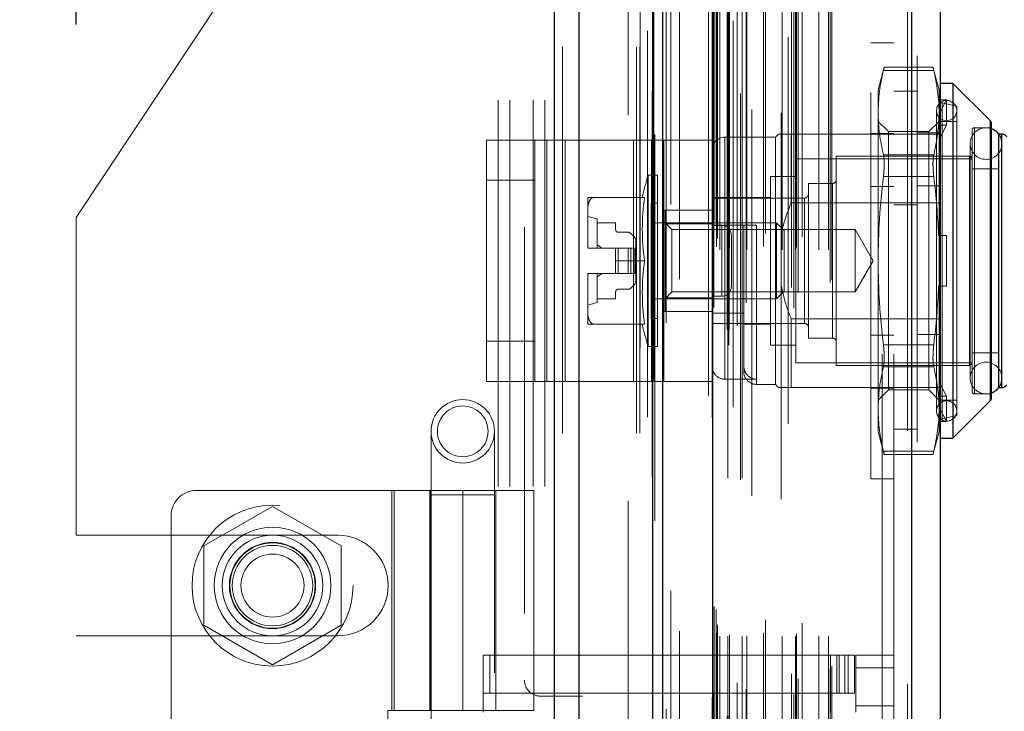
# Model space of a CAD drawing. Header units: inches. Extents: x 0.2 to 10.7, y 0.2 to 7.9.
# Tile 40 of 104: x 1.967 to 2.222, y 4.775 to 4.954. Entities that reach past the tile are written whole.
import ezdxf

# ---------------------------------------------------------------- set-up
doc = ezdxf.new("R2010")
doc.units = ezdxf.units.IN
doc.header["$MEASUREMENT"] = 0
doc.linetypes.add('HIDDEN', pattern=[0.07500000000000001, 0.05, -0.025])
doc.layers.add('DIMENSIONS', color=140, linetype='Continuous')
doc.styles.add('SLDTEXTSTYLE0', font='TXT', dxfattribs={"width": 0.7})
doc.dimstyles.new('SLDDIMSTYLE1', dxfattribs={"dimtxt": 0.0849609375, "dimasz": 0.13, "dimexe": 0, "dimexo": 0.0625, "dimgap": 0.021240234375, "dimtad": 0, "dimtih": 1, "dimtoh": 1, "dimlfac": 12, "dimrnd": 1e-09, "dimzin": 12, "dimdsep": 46, "dimtxsty": 'SLDTEXTSTYLE0', "dimsah": 1, "dimcen": 0.09, "dimadec": 0, "dimazin": 3, "dimtfac": 1, "dimtmove": 0, "dimatfit": 0, "dimfxl": 0, "dimfrac": 2, "dimtolj": 1, "dimtzin": 12, "dimarcsym": 0})

# ---------------------------------------------------------------- blocks, each defined once
blk = doc.blocks.new('_D_8')
at = {"layer": 'DIMENSIONS'}
for p, q in [((1.981681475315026, 4.952462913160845), (1.981681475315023, 5.831757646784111)), ((2.133514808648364, 5.232035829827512), (2.133514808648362, 5.831757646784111)), ((1.395652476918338, 5.706757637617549), (1.367122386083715, 5.706757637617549)), ((1.367122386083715, 5.706757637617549), (1.367122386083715, 5.571726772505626)), ((1.648121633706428, 5.706757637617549), (1.67665172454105, 5.706757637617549)), ((1.67665172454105, 5.706757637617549), (1.67665172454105, 5.571726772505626)), ((1.981681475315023, 5.706757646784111), (1.763254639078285, 5.706757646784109)), ((2.133514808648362, 5.706757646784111), (2.383514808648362, 5.706757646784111)), ((1.367122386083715, 5.571726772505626), (1.395652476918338, 5.571726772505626)), ((1.67665172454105, 5.571726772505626), (1.648121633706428, 5.571726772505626))]:
    blk.add_line(p, q, dxfattribs=at)
for points in [[(1.981681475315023, 5.706757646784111), (1.851681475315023, 5.72675764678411), (1.851681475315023, 5.686757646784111)], [(2.133514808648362, 5.706757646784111), (2.263514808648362, 5.686757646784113), (2.263514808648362, 5.726757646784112)]]:
    blk.add_solid(points, dxfattribs=at)
at = {"layer": 'DIMENSIONS', "char_height": 0.08333333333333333, "attachment_point": 1, "style": 'SLDTEXTSTYLE0'}
for s, insert in [('1.82', (1.395652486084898, 5.833200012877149)), ('46.3', (1.395652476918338, 5.679149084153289))]:
    blk.add_mtext(s, dxfattribs=dict(at, insert=insert))

msp = doc.modelspace()

# ---------------------------------------------------------------- linework, layer by layer
at = {"color": 7, "linetype": 'Continuous', "lineweight": 25}
for p, q in [((2.105438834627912, 3.246619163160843), (2.105438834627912, 5.192448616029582)), ((2.111802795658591, 3.246619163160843), (2.111802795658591, 5.191268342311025)), ((2.130878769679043, 3.246619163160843), (2.130878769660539, 5.182294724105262)), ((2.133514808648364, 3.246619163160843), (2.133514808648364, 5.182035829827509)), ((2.146317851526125, 5.156331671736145), (2.146317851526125, 3.272723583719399)), ((2.197838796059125, 5.147247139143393), (2.197838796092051, 3.28180811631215)), ((2.205275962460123, 5.144301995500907), (2.205275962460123, 3.284753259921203)), ((2.20855680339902, 4.937198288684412), (2.205275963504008, 4.937198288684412)), ((2.218207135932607, 4.927547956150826), (2.20855680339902, 4.937198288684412)), ((2.20855680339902, 4.937198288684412), (2.20855680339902, 4.845334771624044)), ((2.218207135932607, 4.927547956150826), (2.218207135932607, 4.85498510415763)), ((2.21839932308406, 4.927083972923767), (2.21839932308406, 4.855449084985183)), ((2.220367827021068, 4.92407492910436), (2.220367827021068, 4.858458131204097)), ((2.221108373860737, 4.92407492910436), (2.220397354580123, 4.92407492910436)), ((2.221108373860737, 4.92407492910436), (2.221108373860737, 4.858458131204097)), ((2.220397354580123, 4.858458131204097), (2.221108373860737, 4.858458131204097)), ((2.20855680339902, 4.845334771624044), (2.218207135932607, 4.85498510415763)), ((2.205275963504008, 4.845334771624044), (2.20855680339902, 4.845334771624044))]:
    msp.add_line(p, q, dxfattribs=at)
at = {"color": 7, "linetype": 'HIDDEN', "lineweight": 18}
for p, q in [((2.105438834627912, 5.192448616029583), (2.105438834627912, 3.246619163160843)), ((2.105438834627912, 5.192448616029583), (2.105438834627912, 3.246619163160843)), ((2.105438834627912, 3.246619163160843), (2.105438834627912, 5.19244861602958)), ((2.107560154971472, 3.246619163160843), (2.107560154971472, 5.191268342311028)), ((2.107560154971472, 3.246619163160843), (2.107560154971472, 5.191268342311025)), ((2.111802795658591, 3.246619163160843), (2.111802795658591, 5.191268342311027)), ((2.126636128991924, 3.246619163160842), (2.126636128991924, 5.182294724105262)), ((2.126636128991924, 3.246619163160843), (2.126636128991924, 5.182294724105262)), ((2.127514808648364, 3.246619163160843), (2.127514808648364, 5.182035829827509)), ((2.130878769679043, 3.246619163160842), (2.130878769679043, 5.182294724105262)), ((2.131132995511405, 3.260253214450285), (2.131132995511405, 5.168802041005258)), ((2.150543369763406, 3.269389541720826), (2.150543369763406, 5.159665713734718)), ((2.150543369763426, 3.269389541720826), (2.150543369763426, 5.159665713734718)), ((2.145275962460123, 5.156331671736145), (2.145275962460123, 3.272723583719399)), ((2.134388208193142, 3.275211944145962), (2.134388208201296, 5.153848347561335)), ((2.134388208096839, 3.27522035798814), (2.134388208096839, 5.153846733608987)), ((2.150118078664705, 3.273393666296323), (2.150118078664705, 5.155661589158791)), ((2.150627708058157, 3.273483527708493), (2.150627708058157, 5.155571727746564)), ((2.151688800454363, 5.153351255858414), (2.151688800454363, 3.275675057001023)), ((2.152681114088, 3.274458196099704), (2.152681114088, 5.154597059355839)), ((2.146242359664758, 3.278207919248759), (2.146242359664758, 5.150847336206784)), ((2.146215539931, 5.150637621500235), (2.146215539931, 3.278417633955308)), ((2.146693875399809, 3.279171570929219), (2.146693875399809, 5.149883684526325)), ((2.146693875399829, 3.279171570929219), (2.146693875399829, 5.149883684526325)), ((2.155078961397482, 3.28036268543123), (2.155078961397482, 5.148694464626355)), ((2.165924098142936, 5.149109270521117), (2.165924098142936, 3.279950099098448)), ((2.167355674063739, 3.279021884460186), (2.167355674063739, 5.150033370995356)), ((2.152712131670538, 3.28200531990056), (2.152712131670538, 5.147049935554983)), ((2.168536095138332, 3.283055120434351), (2.168536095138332, 5.146003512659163)), ((2.196796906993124, 5.147247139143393), (2.196796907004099, 3.281808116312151)), ((2.196796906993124, 3.28180811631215), (2.196796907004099, 5.147247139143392)), ((2.197838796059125, 3.28180811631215), (2.197838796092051, 5.147247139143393)), ((2.166771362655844, 3.284324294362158), (2.166771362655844, 5.144730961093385)), ((2.176788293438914, 3.285626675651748), (2.176788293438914, 5.143428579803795)), ((2.199275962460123, 5.144301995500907), (2.199275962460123, 3.284753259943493)), ((2.137824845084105, 3.286484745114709), (2.137824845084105, 5.14254605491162)), ((2.177221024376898, 3.286357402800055), (2.177221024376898, 5.142697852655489)), ((2.147364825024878, 3.294907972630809), (2.147364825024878, 5.134147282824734)), ((2.147364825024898, 3.294907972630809), (2.147364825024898, 5.134147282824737)), ((2.148207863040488, 3.2940746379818), (2.148207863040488, 5.134980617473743)), ((2.148207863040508, 3.2940746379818), (2.148207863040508, 5.134980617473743)), ((2.150281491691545, 5.134980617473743), (2.150281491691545, 3.2940746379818)), ((2.150281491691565, 3.2940746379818), (2.150281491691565, 5.134980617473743)), ((2.150698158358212, 3.294491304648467), (2.150698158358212, 5.134563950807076)), ((2.153614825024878, 5.134563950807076), (2.153614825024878, 3.294491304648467)), ((2.154031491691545, 3.2940746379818), (2.154031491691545, 5.134980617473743)), ((2.154031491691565, 5.134980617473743), (2.154031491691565, 3.2940746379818)), ((2.155204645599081, 3.2940746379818), (2.155204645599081, 5.134980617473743)), ((2.159503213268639, 3.294991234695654), (2.159503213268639, 5.134105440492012)), ((2.164375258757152, 3.2940746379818), (2.164375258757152, 5.134980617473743)), ((2.167820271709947, 3.2940746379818), (2.167820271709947, 5.134980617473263)), ((2.168032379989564, 3.294738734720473), (2.168032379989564, 5.134319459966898)), ((2.173855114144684, 3.2940746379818), (2.173855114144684, 5.134980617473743)), ((2.176387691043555, 3.2940746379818), (2.176387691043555, 5.134980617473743)), ((2.176387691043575, 3.2940746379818), (2.176387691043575, 5.134980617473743)), ((2.147609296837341, 3.297069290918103), (2.147609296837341, 5.131985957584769)), ((2.156495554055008, 5.130414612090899), (2.156495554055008, 3.298626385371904)), ((2.160050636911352, 3.298369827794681), (2.160050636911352, 5.130685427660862)), ((2.160050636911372, 3.298369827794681), (2.160050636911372, 5.130685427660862)), ((2.169546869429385, 3.297440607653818), (2.169546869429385, 5.131614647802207)), ((2.147294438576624, 3.300987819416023), (2.147294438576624, 5.12806743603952)), ((2.147294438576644, 3.300987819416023), (2.147294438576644, 5.12806743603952)), ((2.164106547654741, 5.129585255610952), (2.164106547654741, 3.2994713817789)), ((2.14674722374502, 3.301760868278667), (2.14674722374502, 5.127294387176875)), ((2.146747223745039, 3.301760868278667), (2.146747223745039, 5.127294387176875)), ((2.131421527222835, 5.123983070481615), (2.131421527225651, 3.305086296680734)), ((2.135555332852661, 3.305851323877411), (2.135555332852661, 5.123203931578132)), ((2.097681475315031, 5.099952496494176), (2.097681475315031, 4.782744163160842)), ((2.124514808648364, 3.329035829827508), (2.124514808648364, 5.099952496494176)), ((2.124514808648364, 3.329035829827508), (2.124514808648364, 5.099952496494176)), ((2.124514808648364, 3.329035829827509), (2.124514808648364, 5.099952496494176)), ((2.124514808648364, 3.329035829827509), (2.124514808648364, 5.099952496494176)), ((2.190275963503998, 5.06198596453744), (2.190275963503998, 3.367069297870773)), ((2.190275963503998, 5.06198596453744), (2.190275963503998, 3.367069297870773)), ((2.190275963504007, 3.367069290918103), (2.190275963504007, 5.06198595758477)), ((2.190275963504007, 3.367069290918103), (2.190275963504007, 5.06198595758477)), ((2.193275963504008, 3.367069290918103), (2.193275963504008, 5.06198595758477)), ((2.036306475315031, 4.984702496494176), (1.981681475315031, 4.902462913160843)), ((2.090931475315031, 4.432869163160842), (2.090931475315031, 4.984702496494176)), ((2.090931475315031, 4.432869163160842), (2.090931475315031, 4.984702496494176)), ((2.093931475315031, 4.432869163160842), (2.093931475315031, 4.984702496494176)), ((2.099931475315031, 4.432869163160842), (2.099931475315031, 4.984702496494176)), ((2.102931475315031, 4.432869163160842), (2.102931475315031, 4.984702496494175)), ((2.102931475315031, 4.432869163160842), (2.102931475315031, 4.984702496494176)), ((2.187275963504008, 4.834849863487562), (2.187275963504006, 4.947683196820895)), ((2.193275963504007, 4.947683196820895), (2.187275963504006, 4.947683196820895)), ((2.190763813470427, 4.941394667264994), (2.189199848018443, 4.935557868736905)), ((2.203590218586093, 4.94051556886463), (2.190557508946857, 4.94051556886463)), ((2.203590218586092, 4.94051556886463), (2.190557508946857, 4.94051556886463)), ((2.203404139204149, 4.941394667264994), (2.190743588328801, 4.941394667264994)), ((2.204947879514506, 4.935557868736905), (2.203383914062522, 4.941394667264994)), ((2.189199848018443, 4.935557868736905), (2.189199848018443, 4.929623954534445)), ((2.199275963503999, 4.935194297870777), (2.193275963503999, 4.935194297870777)), ((2.204947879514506, 4.935557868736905), (2.204947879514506, 4.929623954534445)), ((2.204818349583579, 4.932904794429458), (2.204947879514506, 4.932481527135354)), ((2.206916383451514, 4.932904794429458), (2.204818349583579, 4.932904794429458)), ((2.204947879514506, 4.929211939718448), (2.206916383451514, 4.932904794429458)), ((2.209541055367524, 4.931292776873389), (2.205784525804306, 4.932160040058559)), ((2.205784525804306, 4.850373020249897), (2.205784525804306, 4.932012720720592)), ((2.206916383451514, 4.926343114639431), (2.206916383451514, 4.932904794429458)), ((2.189199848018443, 4.929623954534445), (2.189199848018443, 4.891266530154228)), ((2.204291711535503, 4.930144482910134), (2.204291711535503, 4.852388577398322)), ((2.204947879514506, 4.929623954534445), (2.204947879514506, 4.897828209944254)), ((2.209541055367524, 4.931292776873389), (2.209541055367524, 4.851240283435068)), ((2.191863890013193, 4.924691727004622), (2.189199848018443, 4.927355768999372)), ((2.204947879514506, 4.927355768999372), (2.202283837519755, 4.924691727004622)), ((2.209541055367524, 4.927355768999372), (2.205275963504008, 4.927355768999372)), ((2.218207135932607, 4.85498510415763), (2.218207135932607, 4.927547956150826)), ((2.16344525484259, 4.92407492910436), (2.162625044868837, 4.923254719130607)), ((2.166726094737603, 4.92407492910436), (2.166726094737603, 4.906301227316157)), ((2.166726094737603, 4.92407492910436), (2.205275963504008, 4.92407492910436)), ((2.187275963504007, 4.924224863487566), (2.193275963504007, 4.924224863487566)), ((2.191863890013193, 4.924691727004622), (2.191863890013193, 4.857841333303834)), ((2.202283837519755, 4.924691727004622), (2.191863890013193, 4.924691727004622)), ((2.199275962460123, 4.924374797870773), (2.205275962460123, 4.924374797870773)), ((2.202283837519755, 4.924691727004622), (2.202283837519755, 4.857841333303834)), ((2.206916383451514, 4.926343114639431), (2.204818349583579, 4.926343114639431)), ((2.204818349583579, 4.926343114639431), (2.204947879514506, 4.925919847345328)), ((2.204947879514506, 4.922650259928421), (2.206916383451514, 4.926343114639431)), ((2.21347806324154, 4.925059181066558), (2.21347806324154, 4.857473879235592)), ((2.214134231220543, 4.85681771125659), (2.214134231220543, 4.925715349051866)), ((2.21839932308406, 4.925715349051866), (2.214134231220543, 4.925715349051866)), ((2.220397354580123, 4.92407492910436), (2.220367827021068, 4.92407492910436)), ((2.221108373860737, 4.858458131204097), (2.221108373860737, 4.92407492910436)), ((2.087887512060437, 4.860018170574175), (2.087887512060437, 4.922518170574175)), ((2.087887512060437, 4.922518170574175), (2.103514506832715, 4.922518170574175)), ((2.100387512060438, 4.860018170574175), (2.100387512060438, 4.922518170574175)), ((2.103514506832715, 4.860018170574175), (2.103514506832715, 4.922518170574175)), ((2.103514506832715, 4.922518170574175), (2.125907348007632, 4.922518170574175)), ((2.108201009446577, 4.860018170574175), (2.108201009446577, 4.922518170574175)), ((2.125907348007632, 4.860018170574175), (2.125907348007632, 4.922518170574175)), ((2.125907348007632, 4.922518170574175), (2.133720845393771, 4.922518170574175)), ((2.130593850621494, 4.860018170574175), (2.130593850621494, 4.922518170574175)), ((2.133720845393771, 4.922518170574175), (2.133720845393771, 4.860018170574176)), ((2.146220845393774, 4.922518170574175), (2.133720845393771, 4.922518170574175)), ((2.146220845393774, 4.922518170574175), (2.146220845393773, 4.860018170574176)), ((2.162625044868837, 4.923254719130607), (2.149501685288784, 4.923254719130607)), ((2.149501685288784, 4.860625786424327), (2.149501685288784, 4.923104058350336)), ((2.162625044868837, 4.923254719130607), (2.162625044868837, 4.85927834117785)), ((2.213015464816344, 4.9216142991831), (2.213015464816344, 4.860918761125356)), ((2.221217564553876, 4.860918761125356), (2.221217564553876, 4.9216142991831)), ((2.167874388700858, 4.917677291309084), (2.167874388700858, 4.864855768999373)), ((2.21347806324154, 4.917677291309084), (2.167874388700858, 4.917677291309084)), ((2.1783730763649, 4.918333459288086), (2.1783730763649, 4.86419960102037)), ((2.212821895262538, 4.918333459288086), (2.1783730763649, 4.918333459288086)), ((2.203590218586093, 4.918732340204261), (2.190557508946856, 4.91873234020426)), ((2.203590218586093, 4.918732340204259), (2.190557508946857, 4.918732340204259)), ((2.212821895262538, 4.86419960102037), (2.212821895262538, 4.918333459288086)), ((2.220367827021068, 4.915052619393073), (2.21347806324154, 4.915052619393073)), ((2.100387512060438, 4.912101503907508), (2.087887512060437, 4.912101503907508)), ((2.129671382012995, 4.913412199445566), (2.129671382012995, 4.86912086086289)), ((2.132113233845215, 4.913412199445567), (2.129671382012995, 4.913412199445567)), ((2.132113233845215, 4.913412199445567), (2.132113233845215, 4.86912086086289)), ((2.161312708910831, 4.913084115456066), (2.161312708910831, 4.869448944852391)), ((2.167874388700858, 4.913084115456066), (2.161312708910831, 4.913084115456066)), ((2.203590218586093, 4.913049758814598), (2.190557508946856, 4.913049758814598)), ((2.203590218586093, 4.913049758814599), (2.190557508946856, 4.913049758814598)), ((2.171155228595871, 4.911279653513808), (2.171155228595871, 4.871253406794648)), ((2.177388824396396, 4.911279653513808), (2.171155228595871, 4.911279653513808)), ((2.177388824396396, 4.871253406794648), (2.177388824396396, 4.911279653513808)), ((2.187275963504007, 4.910516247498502), (2.193275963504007, 4.910516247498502)), ((2.199275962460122, 4.910666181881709), (2.205275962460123, 4.910666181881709)), ((2.114068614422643, 4.907670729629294), (2.114068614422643, 4.904234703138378)), ((2.128782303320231, 4.907670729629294), (2.115645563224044, 4.907670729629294)), ((2.161312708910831, 4.907670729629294), (2.146220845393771, 4.907670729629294)), ((2.170170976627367, 4.907506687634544), (2.146220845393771, 4.907506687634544)), ((2.166726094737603, 4.906301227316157), (2.205275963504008, 4.906301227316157)), ((2.170170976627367, 4.875026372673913), (2.170170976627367, 4.907355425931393)), ((2.114068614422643, 4.904234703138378), (2.114068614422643, 4.894702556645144)), ((2.130472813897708, 4.906194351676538), (2.130472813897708, 4.876338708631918)), ((2.132113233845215, 4.906194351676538), (2.130472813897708, 4.906194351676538)), ((2.146220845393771, 4.904393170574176), (2.133720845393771, 4.904393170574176)), ((2.134081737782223, 4.904389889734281), (2.134081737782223, 4.900833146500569)), ((2.134081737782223, 4.904389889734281), (2.146220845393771, 4.904389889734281)), ((2.193275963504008, 4.90573595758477), (2.199275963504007, 4.90573595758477)), ((1.981681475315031, 4.820223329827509), (1.981681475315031, 4.902462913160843)), ((2.116529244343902, 4.902093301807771), (2.114068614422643, 4.902749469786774)), ((2.116529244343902, 4.902093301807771), (2.116529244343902, 4.894547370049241)), ((2.116529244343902, 4.901109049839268), (2.121286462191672, 4.901109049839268)), ((2.121286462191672, 4.901109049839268), (2.121286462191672, 4.89930458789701)), ((2.162908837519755, 4.901109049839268), (2.130472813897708, 4.901109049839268)), ((2.135858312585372, 4.899332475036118), (2.134081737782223, 4.901109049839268)), ((2.162908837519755, 4.901109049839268), (2.162908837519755, 4.881424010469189)), ((2.164921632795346, 4.899096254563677), (2.162908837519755, 4.901109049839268)), ((2.121942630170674, 4.898648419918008), (2.124487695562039, 4.898648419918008)), ((2.134081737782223, 4.900833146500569), (2.146220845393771, 4.900833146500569)), ((2.134081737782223, 4.900833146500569), (2.134081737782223, 4.881699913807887)), ((2.135858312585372, 4.899332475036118), (2.135858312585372, 4.883200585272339)), ((2.183291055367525, 4.899332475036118), (2.135858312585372, 4.899332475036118)), ((2.146220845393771, 4.900452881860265), (2.154422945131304, 4.900452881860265)), ((2.148720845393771, 4.900434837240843), (2.146220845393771, 4.900434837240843)), ((2.148720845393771, 4.882101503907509), (2.148720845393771, 4.900434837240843)), ((2.148720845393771, 4.900434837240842), (2.148720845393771, 4.882101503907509)), ((2.154422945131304, 4.877675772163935), (2.154422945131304, 4.900452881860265)), ((2.157703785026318, 4.900452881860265), (2.157703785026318, 4.859424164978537)), ((2.164921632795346, 4.899096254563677), (2.164921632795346, 4.883436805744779)), ((2.183291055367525, 4.899332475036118), (2.183291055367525, 4.883200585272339)), ((2.187947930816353, 4.891266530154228), (2.183291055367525, 4.899332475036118)), ((2.125183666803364, 4.898360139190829), (2.126247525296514, 4.897296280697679)), ((2.126535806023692, 4.896600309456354), (2.126535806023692, 4.894547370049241)), ((2.151220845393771, 4.884601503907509), (2.151220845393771, 4.897934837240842)), ((2.204818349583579, 4.897828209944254), (2.206916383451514, 4.897828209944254)), ((2.204947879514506, 4.884704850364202), (2.204947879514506, 4.897828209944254)), ((2.206916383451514, 4.884704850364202), (2.206916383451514, 4.897828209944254)), ((2.114068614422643, 4.894702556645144), (2.114068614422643, 4.894547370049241)), ((2.114068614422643, 4.894547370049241), (2.114069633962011, 4.894547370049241)), ((2.114069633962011, 4.894547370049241), (2.121286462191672, 4.894547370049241)), ((2.121286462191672, 4.894547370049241), (2.121286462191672, 4.891266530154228)), ((2.121942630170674, 4.894547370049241), (2.121286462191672, 4.894547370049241)), ((2.121942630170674, 4.894547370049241), (2.121942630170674, 4.887985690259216)), ((2.124487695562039, 4.894547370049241), (2.121942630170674, 4.894547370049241)), ((2.121942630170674, 4.894547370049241), (2.121942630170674, 4.887985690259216)), ((2.124487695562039, 4.894547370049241), (2.124487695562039, 4.887985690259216)), ((2.125183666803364, 4.894547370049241), (2.124487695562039, 4.894547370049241)), ((2.124487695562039, 4.894547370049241), (2.124487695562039, 4.887985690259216)), ((2.125183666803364, 4.894547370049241), (2.125183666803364, 4.887985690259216)), ((2.126247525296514, 4.894547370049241), (2.125183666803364, 4.894547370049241)), ((2.125183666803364, 4.894547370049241), (2.125183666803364, 4.887985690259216)), ((2.126247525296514, 4.894547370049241), (2.126247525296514, 4.887985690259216)), ((2.126535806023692, 4.894547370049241), (2.126247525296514, 4.894547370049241)), ((2.126247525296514, 4.894547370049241), (2.126247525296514, 4.887985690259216)), ((2.126535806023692, 4.894547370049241), (2.126535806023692, 4.887985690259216)), ((2.128782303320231, 4.891266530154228), (2.121286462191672, 4.891266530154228)), ((2.121286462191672, 4.887985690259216), (2.121286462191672, 4.891266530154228)), ((2.183291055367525, 4.883200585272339), (2.187947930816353, 4.891266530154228)), ((2.189199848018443, 4.891266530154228), (2.189199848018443, 4.852909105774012)), ((2.114068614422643, 4.887985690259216), (2.114068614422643, 4.887830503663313)), ((2.114068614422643, 4.887985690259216), (2.114069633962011, 4.887985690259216)), ((2.114068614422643, 4.887830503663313), (2.114068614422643, 4.878298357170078)), ((2.114069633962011, 4.887985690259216), (2.121286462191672, 4.887985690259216)), ((2.116529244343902, 4.887985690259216), (2.116529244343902, 4.880439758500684)), ((2.121942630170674, 4.887985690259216), (2.121286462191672, 4.887985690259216)), ((2.124487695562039, 4.887985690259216), (2.121942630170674, 4.887985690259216)), ((2.125183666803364, 4.887985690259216), (2.124487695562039, 4.887985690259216)), ((2.126247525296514, 4.887985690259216), (2.125183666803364, 4.887985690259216)), ((2.126535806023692, 4.887985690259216), (2.126247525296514, 4.887985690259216)), ((2.126535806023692, 4.887985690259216), (2.126535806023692, 4.885932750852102)), ((2.124487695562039, 4.883884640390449), (2.121942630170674, 4.883884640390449)), ((2.126247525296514, 4.885236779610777), (2.125183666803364, 4.884172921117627)), ((2.162908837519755, 4.881424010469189), (2.164921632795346, 4.883436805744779)), ((2.204818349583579, 4.884704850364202), (2.206916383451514, 4.884704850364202)), ((2.204947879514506, 4.884704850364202), (2.204947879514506, 4.852909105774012)), ((2.121286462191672, 4.881424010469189), (2.116529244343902, 4.881424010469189)), ((2.121286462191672, 4.883228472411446), (2.121286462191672, 4.881424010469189)), ((2.130472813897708, 4.881424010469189), (2.162908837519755, 4.881424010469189)), ((2.134081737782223, 4.881424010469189), (2.135858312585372, 4.883200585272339)), ((2.134081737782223, 4.881699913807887), (2.134081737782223, 4.878143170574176)), ((2.134081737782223, 4.881699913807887), (2.146220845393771, 4.881699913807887)), ((2.135858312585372, 4.883200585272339), (2.183291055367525, 4.883200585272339)), ((2.148720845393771, 4.882101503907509), (2.146220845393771, 4.882101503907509)), ((2.114068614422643, 4.879783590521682), (2.116529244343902, 4.880439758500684)), ((2.114068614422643, 4.878298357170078), (2.114068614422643, 4.874862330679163)), ((2.130472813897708, 4.876338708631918), (2.132113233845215, 4.876338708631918)), ((2.146220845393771, 4.878143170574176), (2.133720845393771, 4.878143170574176)), ((2.146220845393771, 4.877675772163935), (2.154422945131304, 4.877675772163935)), ((2.154422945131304, 4.877675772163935), (2.154422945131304, 4.864068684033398)), ((2.166726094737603, 4.8762318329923), (2.166726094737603, 4.858458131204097)), ((2.166726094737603, 4.8762318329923), (2.205275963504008, 4.8762318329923)), ((2.128782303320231, 4.874862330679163), (2.115645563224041, 4.874862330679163)), ((2.146220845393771, 4.875026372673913), (2.170170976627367, 4.875026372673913)), ((2.154422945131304, 4.874862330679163), (2.161312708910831, 4.874862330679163)), ((2.171155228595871, 4.871253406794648), (2.177388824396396, 4.871253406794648)), ((2.187275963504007, 4.872016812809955), (2.193275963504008, 4.872016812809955)), ((2.199275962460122, 4.872166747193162), (2.205275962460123, 4.872166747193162)), ((2.100387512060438, 4.870434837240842), (2.087887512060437, 4.870434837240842)), ((2.129671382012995, 4.86912086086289), (2.132113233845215, 4.86912086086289)), ((2.161312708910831, 4.869448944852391), (2.167874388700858, 4.869448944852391)), ((2.203590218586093, 4.869483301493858), (2.190557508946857, 4.869483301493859)), ((2.203590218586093, 4.869483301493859), (2.190557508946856, 4.869483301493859)), ((2.21347806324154, 4.867480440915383), (2.220367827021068, 4.867480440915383)), ((2.154422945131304, 4.864068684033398), (2.154422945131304, 4.862559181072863)), ((2.167874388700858, 4.864855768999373), (2.21347806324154, 4.864855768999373)), ((2.1783730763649, 4.86419960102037), (2.212821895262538, 4.86419960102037)), ((2.203590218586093, 4.863800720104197), (2.190557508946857, 4.863800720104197)), ((2.203590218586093, 4.863800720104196), (2.190557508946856, 4.863800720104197)), ((2.149501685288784, 4.860625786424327), (2.157703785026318, 4.860625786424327)), ((2.087887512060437, 4.860018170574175), (2.103514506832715, 4.860018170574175)), ((2.103514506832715, 4.860018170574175), (2.125907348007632, 4.860018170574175)), ((2.125907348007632, 4.860018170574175), (2.133720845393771, 4.860018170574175)), ((2.146220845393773, 4.860018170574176), (2.133720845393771, 4.860018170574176)), ((2.157703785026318, 4.85927834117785), (2.162625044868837, 4.85927834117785)), ((2.162625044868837, 4.85927834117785), (2.16344525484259, 4.858458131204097)), ((2.166726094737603, 4.858458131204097), (2.199275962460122, 4.858458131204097)), ((2.187275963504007, 4.858308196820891), (2.193275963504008, 4.858308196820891)), ((2.189199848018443, 4.855177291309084), (2.191863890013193, 4.857841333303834)), ((2.191863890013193, 4.857841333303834), (2.202283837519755, 4.857841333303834)), ((2.199275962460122, 4.858458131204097), (2.205275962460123, 4.858458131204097)), ((2.202283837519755, 4.857841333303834), (2.204947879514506, 4.855177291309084)), ((2.206916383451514, 4.856189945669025), (2.204947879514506, 4.859882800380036)), ((2.220367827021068, 4.858458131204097), (2.220397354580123, 4.858458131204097)), ((2.204818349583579, 4.856189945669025), (2.204947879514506, 4.856613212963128)), ((2.204818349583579, 4.856189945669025), (2.206916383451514, 4.856189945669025)), ((2.206916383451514, 4.856189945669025), (2.206916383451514, 4.849628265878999)), ((2.214134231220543, 4.85681771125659), (2.21839932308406, 4.85681771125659)), ((2.189199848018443, 4.852909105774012), (2.189199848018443, 4.846975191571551)), ((2.206916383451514, 4.849628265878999), (2.204947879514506, 4.853321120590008)), ((2.204947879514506, 4.852909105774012), (2.204947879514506, 4.846975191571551)), ((2.205275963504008, 4.855177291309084), (2.209541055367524, 4.855177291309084)), ((2.205784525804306, 4.850373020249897), (2.209541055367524, 4.851240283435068)), ((2.193275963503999, 4.847694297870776), (2.199275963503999, 4.847694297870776)), ((2.204818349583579, 4.849628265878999), (2.204947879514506, 4.850051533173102)), ((2.204818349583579, 4.849628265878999), (2.206916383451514, 4.849628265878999)), ((2.073525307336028, 4.84712769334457), (2.073525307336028, 4.830723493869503)), ((2.089929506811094, 4.830723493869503), (2.089929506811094, 4.84712769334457)), ((2.189199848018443, 4.846975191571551), (2.190763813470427, 4.841138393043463)), ((2.203383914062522, 4.841138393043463), (2.204947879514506, 4.846975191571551)), ((2.203590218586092, 4.842017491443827), (2.190557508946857, 4.842017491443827)), ((2.203590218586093, 4.842017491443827), (2.190557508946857, 4.842017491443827)), ((2.190743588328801, 4.841138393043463), (2.203404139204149, 4.841138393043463)), ((2.187275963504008, 4.834849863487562), (2.193275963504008, 4.834849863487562)), ((2.081727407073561, 4.831825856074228), (2.012829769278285, 4.831825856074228)), ((2.063354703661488, 4.831825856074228), (2.063354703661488, 4.774903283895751)), ((2.063980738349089, 4.774903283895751), (2.063980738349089, 4.831825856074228)), ((2.073197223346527, 4.831825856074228), (2.073197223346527, 4.774903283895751)), ((2.073487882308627, 4.831825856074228), (2.073487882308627, 4.774903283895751)), ((2.073525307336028, 4.830723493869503), (2.089929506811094, 4.830723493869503)), ((2.073525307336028, 4.830723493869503), (2.073525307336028, 4.584660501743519)), ((2.081727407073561, 4.831825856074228), (2.081727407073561, 4.774903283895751)), ((2.081727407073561, 4.831825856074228), (2.100100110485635, 4.831825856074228)), ((2.081727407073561, 4.774903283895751), (2.081727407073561, 4.831825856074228)), ((2.089929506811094, 4.584660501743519), (2.089929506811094, 4.830723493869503)), ((2.090257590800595, 4.774903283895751), (2.090257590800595, 4.831825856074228)), ((2.100100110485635, 4.774903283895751), (2.100100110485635, 4.831825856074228)), ((2.032514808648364, 4.827698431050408), (2.014764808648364, 4.817450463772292)), ((2.050264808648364, 4.817450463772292), (2.032514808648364, 4.827698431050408)), ((2.006268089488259, 4.825264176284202), (2.006268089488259, 4.59232454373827)), ((1.981681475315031, 4.820223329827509), (2.049389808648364, 4.820223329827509)), ((2.014764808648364, 4.817450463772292), (2.014764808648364, 4.79695452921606)), ((2.050264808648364, 4.79695452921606), (2.050264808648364, 4.817450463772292)), ((2.014764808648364, 4.79695452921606), (2.032514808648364, 4.786706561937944)), ((2.032514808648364, 4.786706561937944), (2.050264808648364, 4.79695452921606)), ((1.981681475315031, 4.623389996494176), (1.981681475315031, 4.794181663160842)), ((1.981681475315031, 4.794181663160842), (2.049389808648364, 4.794181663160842)), ((2.086976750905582, 4.789174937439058), (2.176871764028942, 4.789174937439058)), ((2.086976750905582, 4.774411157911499), (2.086976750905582, 4.789174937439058)), ((2.088769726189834, 4.779332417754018), (2.088769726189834, 4.789174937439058)), ((2.176871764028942, 4.774411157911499), (2.176871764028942, 4.789174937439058)), ((2.176871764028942, 4.789174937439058), (2.178512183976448, 4.789174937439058)), ((2.178512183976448, 4.789174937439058), (2.178512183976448, 4.779332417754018)), ((2.178512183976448, 4.789174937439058), (2.18146493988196, 4.789174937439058)), ((2.179123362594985, 4.779332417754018), (2.179123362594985, 4.789174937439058)), ((2.180611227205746, 4.779332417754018), (2.180611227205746, 4.789174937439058)), ((2.18146493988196, 4.779332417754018), (2.18146493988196, 4.789174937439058)), ((2.18146493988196, 4.789174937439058), (2.183105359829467, 4.789174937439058)), ((2.18146493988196, 4.779332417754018), (2.18146493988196, 4.789174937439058)), ((2.183105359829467, 4.779332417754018), (2.183105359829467, 4.789174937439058)), ((2.193275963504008, 4.789174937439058), (2.183433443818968, 4.789174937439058)), ((2.183433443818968, 4.785894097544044), (2.183433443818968, 4.789174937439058)), ((2.193275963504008, 4.785894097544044), (2.183433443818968, 4.785894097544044)), ((2.183433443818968, 4.785894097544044), (2.183433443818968, 4.776051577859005)), ((2.193275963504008, 4.785894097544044), (2.183433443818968, 4.785894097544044)), ((2.086976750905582, 4.779332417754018), (2.176871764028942, 4.779332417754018)), ((2.178512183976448, 4.779332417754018), (2.176871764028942, 4.779332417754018)), ((2.18146493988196, 4.779332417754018), (2.178512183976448, 4.779332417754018)), ((2.183105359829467, 4.779332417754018), (2.18146493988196, 4.779332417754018)), ((2.112681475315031, 4.778577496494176), (2.101848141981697, 4.778577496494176)), ((2.112681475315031, 4.638994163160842), (2.112681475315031, 4.778577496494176)), ((2.062340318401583, 4.774903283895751), (2.081727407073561, 4.774903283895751)), ((2.062340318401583, 4.774903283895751), (2.062340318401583, 4.642685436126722)), ((2.100100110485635, 4.774903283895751), (2.081727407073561, 4.774903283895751)), ((2.183433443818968, 4.774411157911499), (2.183433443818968, 4.776051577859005)), ((2.183433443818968, 4.776051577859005), (2.193275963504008, 4.776051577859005))]:
    msp.add_line(p, q, dxfattribs=at)
at = {"color": 7, "linetype": 'HIDDEN', "lineweight": 18, "flags": 128}
for points in [[(2.127625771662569, 5.168859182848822), (2.127625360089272, 4.229623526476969), (2.127625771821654, 3.26019629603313)], [(2.129525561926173, 5.150818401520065), (2.129525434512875, 4.229623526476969), (2.129525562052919, 3.278238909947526)], [(2.137824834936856, 3.286485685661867), (2.137824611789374, 4.137290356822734), (2.137824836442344, 5.14256996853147)], [(2.130696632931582, 5.135361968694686), (2.13069588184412, 4.229623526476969), (2.130696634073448, 3.293710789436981)], [(2.130696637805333, 5.135360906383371), (2.13069600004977, 4.253140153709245), (2.130696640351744, 3.293693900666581)], [(2.137812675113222, 3.295398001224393), (2.137812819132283, 4.199413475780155), (2.137812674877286, 5.133655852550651)], [(2.221217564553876, 4.9216142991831), (2.220905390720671, 4.923183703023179), (2.220397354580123, 4.92407492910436)], [(2.220397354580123, 4.858458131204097), (2.220905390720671, 4.859349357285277), (2.221217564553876, 4.860918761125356)]]:
    msp.add_lwpolyline(points, dxfattribs=at)
at = {"color": 7, "linetype": 'HIDDEN', "lineweight": 18}
for centre, radius in [((2.081727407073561, 4.84712769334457), 0.008202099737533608), ((2.081727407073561, 4.84712769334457), 0.006561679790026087), ((2.032514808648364, 4.807202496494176), 0.02083333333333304), ((2.032514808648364, 4.80721955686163), 0.01509186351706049), ((2.032514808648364, 4.807202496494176), 0.01302083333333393), ((2.032514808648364, 4.80721955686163), 0.01115485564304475), ((2.032514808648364, 4.807202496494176), 0.01104166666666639), ((2.032514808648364, 4.807202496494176), 0.01041666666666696), ((2.032514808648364, 4.807202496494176), 0.008162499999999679)]:
    msp.add_circle(centre, radius, dxfattribs=at)
for centre, radius, start, end in [((2.206916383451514, 4.930144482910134), 0.00262467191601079, 0, 180), ((2.205932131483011, 4.93279939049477), 0.0006561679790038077, 180, 256.9999999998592), ((2.206916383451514, 4.930144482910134), 0.00262467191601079, 180, 0), ((2.21711651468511, 4.9216142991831), 0.004101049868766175, 71.77194722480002, 180), ((2.214134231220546, 4.92505918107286), 0.0006561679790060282, 90.00000000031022, 179.9999999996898), ((2.149501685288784, 4.919973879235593), 0.003280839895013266, 90, 180), ((2.21711651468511, 4.9216142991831), 0.004101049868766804, 180, 0), ((2.212821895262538, 4.917677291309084), 0.0006561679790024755, 0, 90), ((2.203254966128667, 4.891266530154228), 0.07684383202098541, 163.2503397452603, 167.6739543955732), ((2.177388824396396, 4.912263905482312), 0.0009842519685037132, 270.0000000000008, 0), ((2.184574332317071, 4.899468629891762), 0.05639170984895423, 171.6367379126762, 188.3632620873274), ((2.170170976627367, 4.908490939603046), 0.0009842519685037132, 270.0000000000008, 5.170309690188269e-11), ((2.121942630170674, 4.89930458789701), 0.0006561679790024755, 180, 270.0000000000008), ((2.124487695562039, 4.897664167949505), 0.0009842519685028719, 44.99999999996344, 90.00000000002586), ((2.148720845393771, 4.897934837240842), 0.002500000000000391, 0, 90), ((2.125551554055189, 4.896600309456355), 0.0009842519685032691, 359.9999999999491, 44.99999999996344), ((2.125691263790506, 4.894701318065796), 0.01162264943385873, 179.9938942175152, 180.7589344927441), ((2.125691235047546, 4.894701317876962), 0.01162262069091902, 179.9938932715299, 180.7589354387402), ((2.184574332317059, 4.883064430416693), 0.05639170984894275, 171.6367379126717, 188.3632620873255), ((2.125691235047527, 4.887831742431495), 0.01162262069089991, 179.2410645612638, 180.0061067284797), ((2.125691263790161, 4.887831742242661), 0.01162264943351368, 179.2410655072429, 180.0061057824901), ((2.125551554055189, 4.885932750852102), 0.0009842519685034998, 315.0000000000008, 0), ((2.121942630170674, 4.883228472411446), 0.0006561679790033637, 90, 180), ((2.124487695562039, 4.884868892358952), 0.0009842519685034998, 269.9999999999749, 315.0000000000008), ((2.148720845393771, 4.884601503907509), 0.002499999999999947, 270.0000000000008, 0), ((2.203254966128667, 4.891266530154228), 0.07684383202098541, 192.3260456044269, 196.7496602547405), ((2.170170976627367, 4.874042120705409), 0.0009842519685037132, 0, 90), ((2.177388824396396, 4.870269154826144), 0.0009842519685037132, 0, 90), ((2.212821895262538, 4.864855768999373), 0.0006561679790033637, 270.0000000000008, 0), ((2.21711651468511, 4.860918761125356), 0.004101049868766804, 0, 180), ((2.157703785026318, 4.862559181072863), 0.003280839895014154, 180, 270.0000000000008), ((2.21711651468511, 4.860918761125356), 0.004101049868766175, 180, 288.2280527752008), ((2.214134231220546, 4.857473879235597), 0.0006561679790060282, 180.0000000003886, 269.9999999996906), ((2.206916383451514, 4.852388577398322), 0.00262467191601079, 0, 180), ((2.206916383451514, 4.852388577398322), 0.00262467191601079, 180, 0), ((2.205932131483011, 4.849733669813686), 0.0006561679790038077, 103.0000000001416, 179.9999999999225), ((2.012829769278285, 4.825264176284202), 0.006561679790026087, 90, 180), ((2.049389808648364, 4.807202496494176), 0.01302083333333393, 270.0000000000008, 90), ((2.101848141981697, 4.782744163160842), 0.00416666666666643, 180, 270.0000000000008)]:
    msp.add_arc(centre, radius, start, end, dxfattribs=at)
at = {"color": 7, "linetype": 'Continuous', "lineweight": 25}
for centre, radius, start, end in [((2.217743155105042, 4.927083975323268), 0.0006561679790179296, 4.653278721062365e-10, 44.9999999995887), ((2.21711651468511, 4.9216142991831), 0.004101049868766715, 36.86989764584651, 71.77194722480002), ((2.221108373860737, 4.922434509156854), 0.001640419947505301, 34.84990457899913, 90), ((2.21711651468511, 4.860918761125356), 0.004101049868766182, 288.2280527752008, 323.1301023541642), ((2.221108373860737, 4.860098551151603), 0.001640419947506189, 270.0000000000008, 325.1500954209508), ((2.217743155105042, 4.855449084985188), 0.0006561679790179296, 315.0000000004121, 359.9999999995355)]:
    msp.add_arc(centre, radius, start, end, dxfattribs=at)
at = {"color": 7, "linetype": 'HIDDEN', "lineweight": 18}
for points in [[(2.190557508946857, 4.94051556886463), (2.189701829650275, 4.936897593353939), (2.189199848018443, 4.933268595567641), (2.189199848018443, 4.929623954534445)], [(2.204947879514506, 4.929623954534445), (2.204947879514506, 4.933268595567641), (2.204445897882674, 4.936897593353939), (2.203590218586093, 4.94051556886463)], [(2.189199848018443, 4.929623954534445), (2.189199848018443, 4.925979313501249), (2.189701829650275, 4.92235031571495), (2.190557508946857, 4.918732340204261)], [(2.203590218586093, 4.918732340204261), (2.204445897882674, 4.92235031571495), (2.204947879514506, 4.925979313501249), (2.204947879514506, 4.929623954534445)], [(2.190557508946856, 4.913049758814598), (2.189701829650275, 4.905813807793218), (2.189199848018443, 4.898555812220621), (2.189199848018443, 4.891266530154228)], [(2.204818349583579, 4.897828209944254), (2.204618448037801, 4.902918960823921), (2.204188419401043, 4.907991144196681), (2.203590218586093, 4.913049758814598)], [(2.116529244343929, 4.89540197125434), (2.116920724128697, 4.89512139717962), (2.117309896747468, 4.894837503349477), (2.117694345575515, 4.894547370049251)], [(2.189199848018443, 4.891266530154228), (2.189199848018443, 4.883977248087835), (2.189701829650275, 4.876719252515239), (2.190557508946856, 4.869483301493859)], [(2.117694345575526, 4.887985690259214), (2.117309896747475, 4.887695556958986), (2.116920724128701, 4.887411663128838), (2.116529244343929, 4.887131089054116)], [(2.203590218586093, 4.869483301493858), (2.204188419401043, 4.874541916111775), (2.204618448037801, 4.879614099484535), (2.204818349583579, 4.884704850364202)], [(2.189199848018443, 4.852909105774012), (2.189199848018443, 4.856553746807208), (2.189701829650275, 4.860182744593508), (2.190557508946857, 4.863800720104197)], [(2.204947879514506, 4.852909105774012), (2.204947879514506, 4.856553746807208), (2.204445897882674, 4.860182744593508), (2.203590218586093, 4.863800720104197)], [(2.190557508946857, 4.842017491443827), (2.189701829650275, 4.845635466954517), (2.189199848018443, 4.849264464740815), (2.189199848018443, 4.852909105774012)], [(2.203590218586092, 4.842017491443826), (2.204445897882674, 4.845635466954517), (2.204947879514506, 4.849264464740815), (2.204947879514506, 4.852909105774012)]]:
    msp.add_open_spline(points, degree=3, dxfattribs=at)
for points, knots in [([(2.19074357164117, 4.941307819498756), (2.190748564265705, 4.941329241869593), (2.19076554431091, 4.941402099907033), (2.190667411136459, 4.940980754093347), (2.190572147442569, 4.940577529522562), (2.190557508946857, 4.94051556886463)], [0, 0, 0, 0, 0.2606228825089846, 0.8863851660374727, 1, 1, 1, 1]), ([(2.203590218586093, 4.94051556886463), (2.203513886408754, 4.940840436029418), (2.203392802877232, 4.941355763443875), (2.203401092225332, 4.941320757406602), (2.203404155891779, 4.941307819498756)], [0, 0, 0, 0, 0.6304092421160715, 1, 1, 1, 1]), ([(2.166726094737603, 4.92407492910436), (2.16592306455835, 4.92407492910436), (2.16429257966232, 4.92407492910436), (2.163290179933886, 4.92407492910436), (2.1635089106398, 4.92407492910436), (2.16353777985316, 4.92407492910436)], [0, 0, 0, 0, 0.4572276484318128, 0.9283620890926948, 1, 1, 1, 1]), ([(2.190557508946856, 4.918732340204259), (2.190625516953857, 4.918444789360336), (2.190676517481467, 4.918098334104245), (2.190746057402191, 4.917289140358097), (2.190763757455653, 4.916827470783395), (2.190763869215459, 4.915838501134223), (2.190746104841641, 4.915297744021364), (2.190677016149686, 4.914195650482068), (2.190625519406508, 4.913624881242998), (2.190557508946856, 4.913049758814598)], [0, 0, 0, 0, 0.25, 0.25, 0.5, 0.5, 0.75, 0.75, 1, 1, 1, 1]), ([(2.203590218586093, 4.913049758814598), (2.203522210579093, 4.913624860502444), (2.203471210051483, 4.914189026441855), (2.203401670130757, 4.915295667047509), (2.203383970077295, 4.91583348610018), (2.20338385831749, 4.916822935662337), (2.203401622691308, 4.917287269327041), (2.203470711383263, 4.918093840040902), (2.203522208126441, 4.918444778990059), (2.203590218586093, 4.91873234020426)], [0, 0, 0, 0, 0.25, 0.25, 0.5, 0.5, 0.75, 0.75, 1, 1, 1, 1]), ([(2.115645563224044, 4.907670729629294), (2.115451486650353, 4.907657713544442), (2.11527146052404, 4.90758436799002), (2.114969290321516, 4.907379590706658), (2.114845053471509, 4.907249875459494), (2.1145326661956, 4.906832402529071), (2.114401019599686, 4.906518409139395), (2.114113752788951, 4.905557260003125), (2.114068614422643, 4.904895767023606), (2.114068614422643, 4.904234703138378)], [0, 0, 0, 0, 0.1249999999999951, 0.1249999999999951, 0.2499999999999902, 0.2499999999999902, 0.5000000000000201, 0.5000000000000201, 1, 1, 1, 1]), ([(2.114068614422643, 4.907670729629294), (2.114068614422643, 4.907670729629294), (2.114113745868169, 4.907670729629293), (2.114401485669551, 4.907670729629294), (2.114534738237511, 4.907670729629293), (2.114843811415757, 4.907670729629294), (2.11496862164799, 4.907670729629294), (2.115271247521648, 4.907670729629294), (2.115451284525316, 4.907670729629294), (2.115645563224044, 4.907670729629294)], [0, 0, 0, 0, 0.5, 0.5, 0.75, 0.75, 0.875, 0.875, 1, 1, 1, 1]), ([(2.166726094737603, 4.906301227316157), (2.165829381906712, 4.904102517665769), (2.164589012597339, 4.901061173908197), (2.16421121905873, 4.8978163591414), (2.164106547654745, 4.896917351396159)], [0, 0, 0, 0, 0.7229401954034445, 1, 1, 1, 1]), ([(2.157703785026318, 4.900452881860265), (2.157259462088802, 4.900452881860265), (2.156822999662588, 4.900452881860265), (2.156018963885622, 4.900452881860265), (2.155653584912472, 4.900452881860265), (2.155056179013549, 4.900452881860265), (2.15481929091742, 4.900452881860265), (2.154504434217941, 4.900452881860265), (2.154422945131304, 4.900452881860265), (2.154422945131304, 4.900452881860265)], [0, 0, 0, 0, 0.25, 0.25, 0.5, 0.5, 0.75, 0.75, 1, 1, 1, 1]), ([(2.164106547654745, 4.884978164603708), (2.164543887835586, 4.882989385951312), (2.16520025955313, 4.88000457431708), (2.166344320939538, 4.877175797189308), (2.166726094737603, 4.8762318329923)], [0, 0, 0, 0, 0.6662995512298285, 0.9999999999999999, 0.9999999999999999, 0.9999999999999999, 0.9999999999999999]), ([(2.114068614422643, 4.878298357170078), (2.114068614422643, 4.877637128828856), (2.11411374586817, 4.876975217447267), (2.11440148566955, 4.876013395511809), (2.11453473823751, 4.875697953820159), (2.114843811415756, 4.87528481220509), (2.114968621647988, 4.875154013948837), (2.115271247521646, 4.874948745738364), (2.115451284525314, 4.874875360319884), (2.115645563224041, 4.874862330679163)], [0, 0, 0, 0, 0.4999999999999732, 0.4999999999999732, 0.7499999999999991, 0.7499999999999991, 0.8749999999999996, 0.8749999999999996, 1, 1, 1, 1]), ([(2.115645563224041, 4.874862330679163), (2.11545148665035, 4.874862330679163), (2.115271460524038, 4.874862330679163), (2.114969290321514, 4.874862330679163), (2.114845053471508, 4.874862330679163), (2.114532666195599, 4.874862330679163), (2.114401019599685, 4.874862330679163), (2.114113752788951, 4.874862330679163), (2.114068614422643, 4.874862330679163), (2.114068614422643, 4.874862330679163)], [0, 0, 0, 0, 0.1249999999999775, 0.1249999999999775, 0.2499999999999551, 0.2499999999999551, 0.4999999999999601, 0.4999999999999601, 1, 1, 1, 1]), ([(2.190557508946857, 4.869483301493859), (2.190625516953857, 4.868908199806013), (2.190676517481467, 4.868344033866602), (2.190746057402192, 4.867237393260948), (2.190763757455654, 4.866699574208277), (2.190763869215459, 4.86571012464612), (2.190746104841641, 4.865245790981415), (2.190677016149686, 4.864439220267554), (2.190625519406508, 4.864088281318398), (2.190557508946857, 4.863800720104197)], [0, 0, 0, 0, 0.25, 0.25, 0.5, 0.5, 0.75, 0.75, 1, 1, 1, 1]), ([(2.203590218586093, 4.863800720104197), (2.203522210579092, 4.864088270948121), (2.203471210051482, 4.864434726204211), (2.203401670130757, 4.865243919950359), (2.203383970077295, 4.865705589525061), (2.203383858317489, 4.866694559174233), (2.203401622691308, 4.867235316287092), (2.203470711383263, 4.868337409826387), (2.203522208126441, 4.868908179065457), (2.203590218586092, 4.869483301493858)], [0, 0, 0, 0, 0.25, 0.25, 0.5, 0.5, 0.75, 0.75, 1, 1, 1, 1]), ([(2.146220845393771, 4.864068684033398), (2.146220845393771, 4.863624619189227), (2.146300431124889, 4.863189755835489), (2.146617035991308, 4.862364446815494), (2.146851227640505, 4.861985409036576), (2.147750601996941, 4.861018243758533), (2.148612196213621, 4.860625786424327), (2.149501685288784, 4.860625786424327)], [0, 0, 0, 0, 0.2500000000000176, 0.2500000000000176, 0.5000000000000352, 0.5000000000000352, 1, 1, 1, 1]), ([(2.154422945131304, 4.864068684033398), (2.154422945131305, 4.863624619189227), (2.154502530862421, 4.863189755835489), (2.154819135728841, 4.862364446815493), (2.155053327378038, 4.861985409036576), (2.155952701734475, 4.861018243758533), (2.156814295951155, 4.860625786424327), (2.157703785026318, 4.860625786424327)], [0, 0, 0, 0, 0.2499999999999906, 0.2499999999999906, 0.4999999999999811, 0.4999999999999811, 1, 1, 1, 1]), ([(2.166726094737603, 4.858458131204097), (2.16592306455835, 4.858458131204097), (2.16429257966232, 4.858458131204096), (2.163290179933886, 4.858458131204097), (2.163508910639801, 4.858458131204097), (2.16353777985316, 4.858458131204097)], [0, 0, 0, 0, 0.4572276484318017, 0.9283620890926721, 1, 1, 1, 1]), ([(2.190557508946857, 4.842017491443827), (2.190633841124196, 4.841692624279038), (2.190754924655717, 4.841177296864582), (2.190746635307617, 4.841212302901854), (2.19074357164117, 4.841225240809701)], [0, 0, 0, 0, 0.6304092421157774, 1, 1, 1, 1]), ([(2.203404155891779, 4.841225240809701), (2.203399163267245, 4.841203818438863), (2.203382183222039, 4.841130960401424), (2.20348031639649, 4.841552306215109), (2.20357558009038, 4.841955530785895), (2.203590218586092, 4.842017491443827)], [0, 0, 0, 0, 0.2606228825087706, 0.886385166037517, 1, 1, 1, 1])]:
    msp.add_open_spline(points, degree=3, knots=knots, dxfattribs=at)

# ---------------------------------------------------------------- dimensions: what is measured, and where the dimension line sits
at = {"layer": 'DIMENSIONS'}
dim = msp.add_linear_dim(base=(2.133514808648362, 5.70675764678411), p1=(1.981681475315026, 4.902462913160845), p2=(2.133514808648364, 5.182035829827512), dimstyle='SLDDIMSTYLE1', dxfattribs=at)
dim.commit()
dim.dimension.update_dxf_attribs({"geometry": '_D_8', "text_midpoint": (1.521887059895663, 5.706757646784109), "dimtype": 160})

doc.saveas('drawing.dxf')
